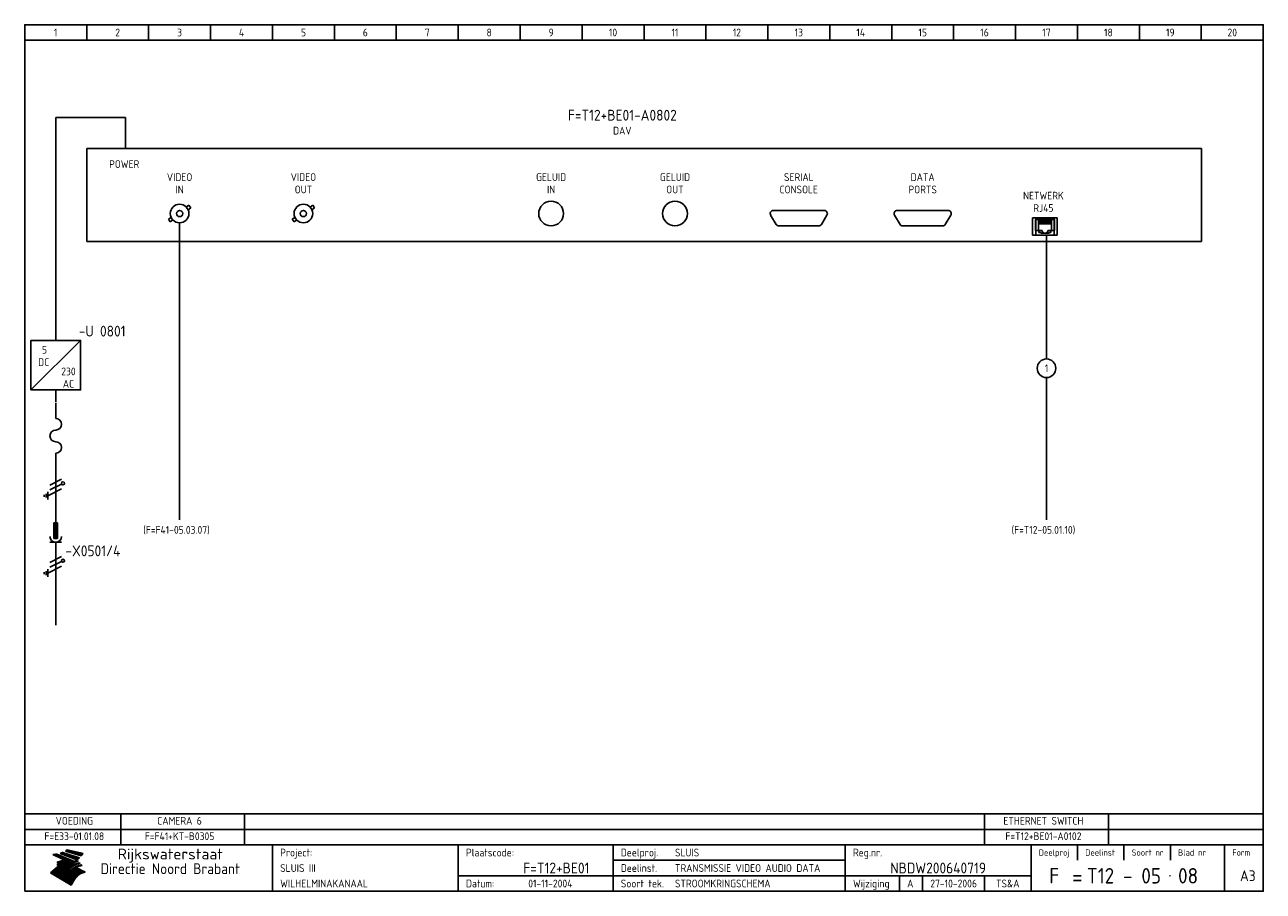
# Model space of a CAD drawing. Extents: x 10 to 410, y 10 to 290.
import ezdxf
from ezdxf.enums import TextEntityAlignment as Align

# ---------------------------------------------------------------- set-up
doc = ezdxf.new("R2010")
doc.units = 0
doc.header["$LTSCALE"] = 15
doc.header["$MEASUREMENT"] = 0
for name, color, linetype in [('0-25', 7, 'CONTINUOUS'), ('0-35', 2, 'CONTINUOUS'), ('0-50', 3, 'CONTINUOUS'), ('B-25', 7, 'CONTINUOUS'), ('B-35', 2, 'CONTINUOUS'), ('S-25', 7, 'CONTINUOUS')]:
    doc.layers.add(name, color=color, linetype=linetype)
doc.styles.add('ISO', font='iso.shx')
doc.styles.get("Standard").update_dxf_attribs({"font": 'iso.shx'})

# ---------------------------------------------------------------- blocks, each defined once
blk = doc.blocks.new('KADERA3')
at = {"layer": '0-25'}
for p, q in [((30, 285), (30, 290)), ((50, 285), (50, 290)), ((70, 285), (70, 290)), ((90, 285), (90, 290)), ((110, 285), (110, 290)), ((130, 285), (130, 290)), ((150, 285), (150, 290)), ((170, 285), (170, 290)), ((190, 285), (190, 290)), ((210, 285), (210, 290)), ((230, 285), (230, 290)), ((250, 285), (250, 290)), ((270, 285), (270, 290)), ((290, 285), (290, 290)), ((310, 285), (310, 290)), ((330, 285), (330, 290)), ((350, 285), (350, 290)), ((370, 285), (370, 290)), ((390, 285), (390, 290)), ((10, 285), (410, 285)), ((410, 35), (10, 35)), ((410, 30), (10, 30)), ((350, 25), (350, 20)), ((365, 25), (365, 20)), ((380, 25), (380, 20)), ((200, 20), (275, 20)), ((150, 15), (335, 15)), ((292.5, 15), (292.5, 10)), ((300, 15), (300, 10)), ((320, 15), (320, 10))]:
    blk.add_line(p, q, dxfattribs=at)
at = {"layer": '0-25', "color": 7}
for p, q in [((19.1, 21.89), (25.12, 19)), ((19.1, 21.89), (25.12, 19)), ((19.17, 21.86), (20.7, 21.86)), ((19.29, 21.8), (20.83, 21.8)), ((19.4, 21.75), (20.96, 21.75)), ((19.52, 21.69), (21.09, 21.69)), ((19.64, 21.63), (21.22, 21.63)), ((19.74, 21.92), (20.56, 21.92)), ((19.75, 21.58), (21.36, 21.58)), ((19.87, 21.52), (21.49, 21.52)), ((19.99, 21.47), (21.62, 21.47)), ((20.11, 21.41), (21.75, 21.41)), ((20.22, 21.35), (21.88, 21.35)), ((20.25, 21.97), (20.43, 21.97)), ((20.34, 21.3), (22.02, 21.3)), ((20.38, 21.99), (26.02, 19.59)), ((20.38, 21.99), (26.02, 19.59)), ((20.46, 21.24), (22.15, 21.24)), ((20.57, 21.18), (22.28, 21.18)), ((20.69, 21.13), (22.41, 21.13)), ((20.81, 21.07), (22.55, 21.07)), ((20.92, 21.02), (22.68, 21.02)), ((21.04, 20.96), (22.81, 20.96)), ((21.16, 20.9), (22.94, 20.9)), ((21.27, 20.85), (23.07, 20.85)), ((21.39, 20.79), (23.21, 20.79)), ((21.47, 22.25), (26.83, 20.19)), ((21.47, 22.25), (26.83, 20.19)), ((21.49, 22.25), (23.07, 22.25)), ((21.51, 20.73), (23.34, 20.73)), ((21.6, 22.2), (23.25, 22.2)), ((21.63, 20.68), (23.47, 20.68)), ((21.65, 22.31), (22.89, 22.31)), ((21.74, 20.62), (23.6, 20.62)), ((21.75, 22.14), (23.42, 22.14)), ((21.8, 22.37), (22.71, 22.37)), ((21.86, 20.57), (23.73, 20.57)), ((21.9, 22.08), (23.6, 22.08)), ((21.94, 22.42), (22.53, 22.42)), ((21.98, 20.51), (23.87, 20.51)), ((22.04, 22.03), (23.78, 22.03)), ((22.06, 22.48), (22.36, 22.48)), ((22.09, 20.45), (24, 20.45)), ((22.18, 22.53), (27.65, 20.8)), ((22.18, 22.53), (27.65, 20.8)), ((22.19, 21.97), (23.96, 21.97)), ((22.21, 20.4), (24.13, 20.4)), ((22.33, 20.34), (24.26, 20.34)), ((22.34, 21.92), (24.13, 21.92)), ((22.37, 20), (23.08, 20)), ((22.44, 20.28), (24.4, 20.28)), ((22.48, 21.86), (24.31, 21.86)), ((22.49, 20.06), (23.04, 20.06)), ((22.56, 20.23), (24.53, 20.23)), ((22.61, 20.12), (22.93, 20.12)), ((22.63, 21.8), (24.49, 21.8)), ((22.68, 20.17), (24.66, 20.17)), ((22.71, 20.17), (22.82, 20.17)), ((23.11, 20.02), (22.77, 20.2)), ((23.11, 20.02), (22.77, 20.2)), ((22.78, 21.75), (24.67, 21.75)), ((22.79, 20.12), (24.79, 20.12)), ((22.91, 20.06), (24.92, 20.06)), ((22.92, 21.69), (24.85, 21.69)), ((23.03, 20), (25.06, 20)), ((23.07, 21.63), (25.02, 21.63)), ((23.14, 22.99), (28.22, 21.46)), ((23.14, 22.99), (28.22, 21.46)), ((23.15, 22.98), (25.33, 22.98)), ((23.22, 21.58), (25.2, 21.58)), ((23.23, 23.04), (25.09, 23.04)), ((23.32, 23.1), (24.84, 23.1)), ((23.34, 22.93), (25.57, 22.93)), ((23.36, 21.52), (25.38, 21.52)), ((23.4, 23.15), (24.6, 23.15)), ((23.49, 23.21), (24.36, 23.21)), ((23.51, 21.47), (25.56, 21.47)), ((23.52, 22.87), (25.81, 22.87)), ((23.57, 23.27), (24.12, 23.27)), ((23.64, 23.32), (23.87, 23.32)), ((23.66, 21.41), (25.74, 21.41)), ((23.7, 23.36), (28.82, 22.17)), ((23.7, 23.36), (28.82, 22.17)), ((23.71, 22.82), (26.06, 22.82)), ((23.8, 21.35), (25.91, 21.35)), ((23.9, 22.76), (26.3, 22.76)), ((23.95, 21.3), (26.09, 21.3)), ((24.09, 22.7), (26.54, 22.7)), ((24.09, 21.24), (26.27, 21.24)), ((24.24, 21.18), (26.45, 21.18)), ((24.27, 22.65), (26.78, 22.65)), ((24.39, 21.13), (26.62, 21.13)), ((24.46, 22.59), (27.03, 22.59)), ((24.53, 21.07), (26.8, 21.07)), ((24.65, 22.53), (27.27, 22.53)), ((24.68, 21.02), (26.98, 21.02)), ((24.83, 20.96), (27.16, 20.96)), ((24.84, 22.48), (27.51, 22.48)), ((24.97, 20.9), (27.34, 20.9)), ((25.02, 22.42), (27.75, 22.42)), ((25.12, 20.85), (27.51, 20.85)), ((25.21, 22.37), (28, 22.37)), ((25.27, 20.79), (27.63, 20.79)), ((25.4, 22.31), (28.24, 22.31)), ((25.41, 20.73), (27.57, 20.73)), ((25.56, 20.68), (27.51, 20.68)), ((25.58, 22.25), (28.48, 22.25)), ((25.71, 20.62), (27.44, 20.62)), ((25.77, 22.2), (28.72, 22.2)), ((25.85, 20.57), (27.37, 20.57)), ((25.96, 22.14), (28.79, 22.14)), ((26, 20.51), (27.29, 20.51)), ((26.15, 22.08), (28.75, 22.08)), ((26.15, 20.45), (27.22, 20.45)), ((26.29, 20.4), (27.14, 20.4)), ((26.33, 22.03), (28.71, 22.03)), ((26.44, 20.34), (27.06, 20.34)), ((26.52, 21.97), (28.66, 21.97)), ((26.59, 20.28), (26.97, 20.28)), ((26.71, 21.92), (28.62, 21.92)), ((26.73, 20.23), (26.89, 20.23)), ((26.9, 21.86), (28.57, 21.86)), ((27.08, 21.8), (28.52, 21.8)), ((27.27, 21.75), (28.48, 21.75)), ((27.46, 21.69), (28.43, 21.69)), ((27.65, 21.63), (28.38, 21.63)), ((27.83, 21.58), (28.33, 21.58)), ((28.02, 21.52), (28.28, 21.52)), ((28.21, 21.47), (28.22, 21.47)), ((20.58, 17.88), (18.3, 16)), ((20.58, 17.88), (18.3, 16)), ((24.94, 11.97), (18.3, 16)), ((24.94, 11.97), (18.3, 16)), ((18.31, 16.01), (20.96, 16.01)), ((18.38, 16.07), (21.46, 16.07)), ((18.45, 16.12), (21.88, 16.12)), ((18.52, 16.18), (22.15, 16.18)), ((18.59, 16.23), (22.38, 16.23)), ((18.65, 16.29), (22.58, 16.29)), ((18.72, 16.35), (22.75, 16.35)), ((18.79, 16.4), (22.91, 16.4)), ((18.86, 16.46), (20.6, 16.46)), ((18.93, 16.52), (20.6, 16.52)), ((18.99, 16.57), (20.6, 16.57)), ((19.06, 16.63), (20.6, 16.63)), ((19.13, 16.68), (20.6, 16.68)), ((19.2, 16.74), (20.6, 16.74)), ((19.27, 16.8), (20.6, 16.8)), ((19.33, 16.85), (21.07, 16.85)), ((19.4, 16.91), (21.55, 16.91)), ((19.47, 16.97), (21.88, 16.97)), ((19.54, 17.02), (22.13, 17.02)), ((19.61, 17.08), (22.34, 17.08)), ((19.67, 17.13), (20.6, 17.13)), ((19.74, 17.19), (20.6, 17.19)), ((19.81, 17.25), (20.6, 17.25)), ((19.88, 17.3), (20.6, 17.3)), ((19.95, 17.36), (20.6, 17.36)), ((20.01, 17.42), (20.6, 17.42)), ((20.08, 17.47), (20.93, 17.47)), ((20.15, 17.53), (21.26, 17.53)), ((20.22, 17.58), (21.51, 17.58)), ((20.29, 17.64), (21.72, 17.64)), ((20.35, 17.7), (21.9, 17.7)), ((20.42, 17.75), (22.07, 17.75)), ((20.49, 17.81), (22.22, 17.81)), ((20.56, 17.87), (22.36, 17.87)), ((20.6, 19.11), (20.58, 19.51)), ((20.6, 19.11), (20.58, 19.51)), ((20.58, 19.5), (22.09, 19.5)), ((20.58, 19.44), (21.95, 19.44)), ((20.59, 19.38), (21.79, 19.38)), ((20.59, 19.33), (21.62, 19.33)), ((20.59, 19.27), (21.42, 19.27)), ((20.6, 19.22), (21.2, 19.22)), ((20.6, 19.16), (20.93, 19.16)), ((20.6, 19.11), (20.69, 19.12)), ((20.6, 19.11), (20.69, 19.12)), ((20.6, 18.79), (20.77, 18.81)), ((20.6, 18.79), (20.77, 18.81)), ((20.6, 18.29), (20.6, 18.79)), ((20.6, 18.29), (20.6, 18.79)), ((20.6, 18.77), (22.46, 18.77)), ((20.6, 18.71), (22.33, 18.71)), ((20.6, 18.65), (22.19, 18.65)), ((20.6, 18.6), (22.04, 18.6)), ((20.6, 18.54), (21.87, 18.54)), ((20.6, 18.48), (21.68, 18.48)), ((20.6, 18.43), (21.46, 18.43)), ((20.6, 18.37), (21.21, 18.37)), ((20.6, 18.32), (20.87, 18.32)), ((20.6, 18.29), (20.88, 18.32)), ((20.6, 18.29), (20.88, 18.32)), ((20.6, 17.88), (20.86, 17.91)), ((20.6, 17.88), (20.86, 17.91)), ((20.6, 17.43), (20.97, 17.48)), ((20.6, 17.43), (20.97, 17.48)), ((20.6, 17.43), (20.6, 17.09)), ((20.6, 17.43), (20.6, 17.09)), ((20.6, 17.09), (21.26, 17.16)), ((20.6, 17.09), (21.26, 17.16)), ((20.6, 16.8), (21.37, 16.89)), ((20.6, 16.8), (21.37, 16.89)), ((20.6, 16.8), (20.6, 16.45)), ((20.6, 16.8), (20.6, 16.45)), ((20.6, 16.45), (21.56, 16.56)), ((20.6, 16.45), (21.56, 16.56)), ((20.6, 15.97), (21.67, 16.09)), ((20.6, 15.97), (21.67, 16.09)), ((20.7, 16.46), (23.06, 16.46)), ((20.9, 19.55), (22.23, 19.55)), ((20.9, 18.82), (22.59, 18.82)), ((20.98, 17.92), (22.5, 17.92)), ((21.02, 17.13), (22.53, 17.13)), ((21.19, 19.61), (22.35, 19.61)), ((21.2, 16.52), (23.2, 16.52)), ((21.32, 18.88), (22.71, 18.88)), ((21.32, 17.98), (22.62, 17.98)), ((21.42, 19.67), (22.47, 19.67)), ((21.47, 17.19), (22.7, 17.19)), ((21.59, 18.03), (22.74, 18.03)), ((21.61, 18.93), (22.82, 18.93)), ((21.62, 19.72), (22.59, 19.72)), ((21.72, 16.57), (23.32, 16.57)), ((21.77, 17.25), (22.85, 17.25)), ((21.8, 19.78), (22.69, 19.78)), ((21.8, 18.09), (22.85, 18.09)), ((21.84, 18.99), (22.92, 18.99)), ((21.96, 19.83), (22.79, 19.83)), ((21.99, 18.15), (22.95, 18.15)), ((22.01, 17.3), (22.99, 17.3)), ((22.03, 19.05), (23.03, 19.05)), ((22.1, 16.63), (23.44, 16.63)), ((22.11, 19.89), (22.89, 19.89)), ((22.16, 18.2), (23.05, 18.2)), ((22.21, 19.1), (23.12, 19.1)), ((22.21, 17.36), (23.12, 17.36)), ((22.24, 19.95), (22.99, 19.95)), ((22.31, 18.26), (23.15, 18.26)), ((22.36, 19.16), (23.22, 19.16)), ((22.38, 16.68), (23.56, 16.68)), ((22.39, 17.42), (23.24, 17.42)), ((22.45, 18.32), (23.24, 18.32)), ((22.51, 19.22), (23.3, 19.22)), ((22.56, 17.47), (23.36, 17.47)), ((22.59, 18.37), (23.33, 18.37)), ((22.6, 16.74), (23.66, 16.74)), ((22.64, 19.27), (23.39, 19.27)), ((22.71, 18.43), (23.42, 18.43)), ((22.71, 17.53), (23.47, 17.53)), ((22.77, 19.33), (23.47, 19.33)), ((22.79, 16.8), (23.77, 16.8)), ((22.83, 18.48), (23.5, 18.48)), ((22.84, 17.58), (23.57, 17.58)), ((22.89, 19.38), (23.55, 19.38)), ((22.94, 18.54), (23.58, 18.54)), ((22.96, 16.85), (23.86, 16.85)), ((22.97, 17.64), (23.67, 17.64)), ((23, 19.44), (23.63, 19.44)), ((23.04, 18.6), (23.66, 18.6)), ((23.1, 19.5), (23.72, 19.5)), ((23.1, 17.7), (23.77, 17.7)), ((23.12, 16.91), (23.96, 16.91)), ((23.14, 18.65), (23.74, 18.65)), ((23.15, 19.95), (25.19, 19.95)), ((23.21, 19.55), (23.8, 19.55)), ((23.21, 17.75), (23.86, 17.75)), ((23.21, 16.01), (28.9, 16.01)), ((23.24, 18.71), (23.82, 18.71)), ((23.26, 19.89), (25.32, 19.89)), ((23.26, 16.97), (24.05, 16.97)), ((23.3, 19.61), (23.88, 19.61)), ((23.32, 17.81), (23.95, 17.81)), ((23.33, 18.77), (23.91, 18.77)), ((23.37, 16.07), (29.08, 16.07)), ((23.38, 19.83), (25.45, 19.83)), ((23.39, 19.67), (23.81, 19.67)), ((23.39, 17.02), (24.14, 17.02)), ((23.42, 18.82), (23.99, 18.82)), ((23.42, 17.87), (24.03, 17.87)), ((23.45, 19.7), (23.58, 19.79)), ((23.45, 19.7), (23.58, 19.79)), ((23.48, 19.72), (23.7, 19.72)), ((23.5, 19.78), (25.58, 19.78)), ((23.51, 18.88), (24.07, 18.88)), ((23.51, 16.12), (29.27, 16.12)), ((23.52, 17.92), (24.11, 17.92)), ((23.52, 17.08), (24.22, 17.08)), ((23.54, 18.9), (24.3, 19.42)), ((23.54, 18.9), (24.3, 19.42)), ((23.56, 19.78), (23.59, 19.78)), ((23.56, 19.39), (23.9, 19.62)), ((23.56, 19.39), (23.9, 19.62)), ((23.58, 19.79), (23.9, 19.62)), ((23.58, 19.79), (23.9, 19.62)), ((23.59, 18.93), (24.15, 18.93)), ((23.61, 19.72), (25.72, 19.72)), ((23.62, 17.98), (24.2, 17.98)), ((23.63, 17.13), (24.3, 17.13)), ((23.65, 18.59), (24.62, 19.25)), ((23.65, 18.59), (24.62, 19.25)), ((29.41, 16.17), (23.65, 16.17)), ((23.67, 18.99), (24.23, 18.99)), ((23.71, 18.03), (24.28, 18.03)), ((23.73, 19.67), (25.85, 19.67)), ((23.75, 19.05), (24.32, 19.05)), ((23.75, 17.19), (24.38, 17.19)), ((23.77, 16.23), (29.47, 16.23)), ((23.79, 18.09), (24.36, 18.09)), ((23.83, 19.1), (24.4, 19.1)), ((23.85, 19.61), (25.98, 19.61)), ((23.85, 17.25), (24.46, 17.25)), ((23.88, 18.15), (24.44, 18.15)), ((23.89, 16.29), (29.36, 16.29)), ((23.92, 19.16), (24.48, 19.16)), ((23.94, 18.19), (25.23, 19.07)), ((23.94, 18.19), (25.23, 19.07)), ((23.95, 17.3), (24.55, 17.3)), ((23.96, 19.55), (25.96, 19.55)), ((23.96, 18.2), (24.53, 18.2)), ((24, 19.22), (24.56, 19.22)), ((24, 16.35), (29.24, 16.35)), ((24.04, 18.26), (24.61, 18.26)), ((24.05, 17.36), (24.63, 17.36)), ((24.06, 17.88), (25.34, 18.76)), ((24.06, 17.88), (25.34, 18.76)), ((24.08, 19.5), (25.88, 19.5)), ((24.08, 19.27), (24.58, 19.27)), ((24.11, 16.4), (29.13, 16.4)), ((24.13, 18.32), (24.69, 18.32)), ((24.14, 17.42), (24.71, 17.42)), ((24.16, 19.33), (24.47, 19.33)), ((24.2, 19.44), (25.79, 19.44)), ((24.21, 18.37), (24.77, 18.37)), ((24.21, 16.46), (29.02, 16.46)), ((24.23, 17.47), (24.79, 17.47)), ((24.24, 17.48), (25.52, 18.36)), ((24.24, 17.48), (25.52, 18.36)), ((24.25, 19.38), (24.36, 19.38)), ((24.29, 18.43), (24.85, 18.43)), ((24.3, 19.42), (24.62, 19.25)), ((24.3, 19.42), (24.62, 19.25)), ((24.31, 19.38), (25.71, 19.38)), ((24.31, 17.53), (24.87, 17.53)), ((24.31, 16.52), (28.91, 16.52)), ((24.35, 17.17), (25.64, 18.05)), ((24.35, 17.17), (25.64, 18.05)), ((24.37, 18.48), (24.94, 18.48)), ((24.39, 17.58), (24.96, 17.58)), ((24.4, 16.57), (28.79, 16.57)), ((24.43, 19.33), (25.62, 19.33)), ((24.45, 18.54), (25.02, 18.54)), ((24.47, 17.64), (25.04, 17.64)), ((24.49, 16.63), (28.68, 16.63)), ((24.54, 18.6), (25.1, 18.6)), ((24.55, 19.27), (25.54, 19.27)), ((24.56, 17.7), (25.12, 17.7)), ((24.57, 16.68), (28.57, 16.68)), ((24.62, 18.65), (25.18, 18.65)), ((24.63, 16.72), (25.91, 17.6)), ((24.63, 16.72), (25.91, 17.6)), ((24.64, 17.75), (25.2, 17.75)), ((24.66, 16.74), (28.45, 16.74)), ((24.67, 19.22), (25.45, 19.22)), ((24.7, 18.71), (25.27, 18.71)), ((24.72, 17.81), (25.29, 17.81)), ((24.74, 16.8), (28.34, 16.8)), ((24.78, 19.16), (25.37, 19.16)), ((24.78, 18.77), (25.34, 18.77)), ((24.8, 17.87), (25.37, 17.87)), ((24.82, 16.85), (28.23, 16.85)), ((24.87, 18.82), (25.4, 18.82)), ((24.89, 17.92), (25.45, 17.92)), ((24.9, 19.1), (25.28, 19.1)), ((24.9, 16.91), (28.11, 16.91)), ((24.95, 18.88), (25.45, 18.88)), ((24.97, 17.98), (25.53, 17.98)), ((24.99, 16.97), (28, 16.97)), ((25.02, 19.05), (25.2, 19.05)), ((25.03, 18.93), (25.51, 18.93)), ((25.05, 18.03), (25.61, 18.03)), ((25.07, 17.02), (27.89, 17.02)), ((25.11, 18.99), (25.57, 18.99)), ((26.02, 19.59), (25.12, 19)), ((26.02, 19.59), (25.12, 19)), ((25.13, 18.09), (25.68, 18.09)), ((25.15, 17.08), (27.77, 17.08)), ((25.19, 19.05), (25.63, 19.05)), ((25.21, 18.15), (25.75, 18.15)), ((25.23, 17.13), (27.66, 17.13)), ((25.26, 19.1), (25.7, 19.1)), ((25.3, 18.2), (25.82, 18.2)), ((25.31, 17.19), (27.55, 17.19)), ((25.33, 19.16), (25.77, 19.16)), ((25.38, 18.26), (25.89, 18.26)), ((25.39, 19.22), (25.85, 19.22)), ((25.4, 17.25), (27.43, 17.25)), ((25.46, 18.32), (25.97, 18.32)), ((25.47, 19.27), (25.93, 19.27)), ((25.48, 17.3), (27.32, 17.3)), ((25.54, 19.33), (26.03, 19.33)), ((25.54, 18.37), (26.06, 18.37)), ((25.56, 17.36), (27.21, 17.36)), ((25.62, 18.43), (26.14, 18.43)), ((25.63, 19.38), (26.13, 19.38)), ((25.64, 17.42), (27.1, 17.42)), ((25.7, 18.48), (26.24, 18.48)), ((25.72, 19.44), (26.24, 19.44)), ((25.73, 17.47), (26.98, 17.47)), ((25.79, 18.54), (26.34, 18.54)), ((25.81, 17.53), (26.87, 17.53)), ((25.82, 19.5), (26.36, 19.5)), ((25.89, 18.6), (26.46, 18.6)), ((25.89, 17.58), (26.76, 17.58)), ((25.93, 19.55), (26.53, 19.55)), ((25.96, 17.64), (26.64, 17.64)), ((25.99, 18.65), (26.58, 18.65)), ((26.04, 17.7), (26.59, 17.7)), ((26.06, 19.61), (26.85, 19.61)), ((26.1, 18.71), (26.72, 18.71)), ((26.12, 17.75), (26.67, 17.75)), ((26.2, 17.81), (26.76, 17.81)), ((26.21, 19.67), (27.23, 19.67)), ((26.23, 18.77), (26.89, 18.77)), ((26.29, 17.87), (26.86, 17.87)), ((26.37, 18.82), (27.09, 18.82)), ((26.39, 17.92), (26.97, 17.92)), ((26.44, 19.72), (27.18, 19.72)), ((26.49, 17.98), (27.09, 17.98)), ((26.53, 18.88), (27.34, 18.88)), ((26.56, 17.68), (29.54, 16.2)), ((26.56, 17.68), (29.54, 16.2)), ((26.6, 18.03), (27.22, 18.03)), ((26.72, 18.09), (27.38, 18.09)), ((26.73, 18.93), (27.66, 18.93)), ((26.85, 18.15), (27.56, 18.15)), ((26.99, 18.99), (27.9, 18.99)), ((27, 18.2), (27.8, 18.2)), ((27.13, 19.78), (27.25, 19.64)), ((27.13, 19.78), (27.25, 19.64)), ((27.18, 18.26), (28.13, 18.26)), ((27.26, 19.05), (27.84, 19.05)), ((27.39, 18.32), (28.47, 18.32)), ((27.7, 18.37), (28.49, 18.37)), ((27.78, 19.1), (27.93, 18.96)), ((27.78, 19.1), (27.93, 18.96)), ((28, 18.43), (28.44, 18.43)), ((28.29, 15.83), (29.54, 16.2)), ((28.29, 15.83), (29.54, 16.2)), ((28.39, 18.48), (28.54, 18.32)), ((28.39, 18.48), (28.54, 18.32)), ((29.54, 16.2), (29.45, 16.17)), ((29.54, 16.2), (29.45, 16.17)), ((29.46, 16.18), (29.47, 16.18)), ((18.38, 15.95), (20.6, 15.95)), ((18.47, 15.9), (20.6, 15.9)), ((18.57, 15.84), (20.6, 15.84)), ((18.66, 15.78), (20.6, 15.78)), ((18.75, 15.73), (20.6, 15.73)), ((18.85, 15.67), (20.6, 15.67)), ((18.94, 15.62), (20.6, 15.62)), ((19.03, 15.56), (27.83, 15.56)), ((19.12, 15.5), (27.75, 15.5)), ((19.22, 15.45), (27.66, 15.45)), ((19.31, 15.39), (27.58, 15.39)), ((19.4, 15.33), (27.5, 15.33)), ((19.49, 15.28), (27.43, 15.28)), ((19.59, 15.22), (27.36, 15.22)), ((19.68, 15.17), (27.29, 15.17)), ((19.77, 15.11), (27.22, 15.11)), ((19.86, 15.05), (27.15, 15.05)), ((19.96, 15), (27.09, 15)), ((20.05, 14.94), (27.02, 14.94)), ((20.14, 14.88), (26.96, 14.88)), ((20.24, 14.83), (26.9, 14.83)), ((20.33, 14.77), (26.84, 14.77)), ((20.42, 14.72), (26.79, 14.72)), ((20.51, 14.66), (26.73, 14.66)), ((20.6, 15.97), (20.6, 15.58)), ((20.6, 15.97), (20.6, 15.58)), ((20.6, 15.58), (21.95, 15.73)), ((20.6, 15.58), (21.95, 15.73)), ((20.61, 14.6), (26.68, 14.6)), ((20.7, 14.55), (26.62, 14.55)), ((20.79, 14.49), (26.57, 14.49)), ((20.88, 14.43), (26.52, 14.43)), ((20.94, 15.62), (27.92, 15.62)), ((20.98, 14.38), (26.47, 14.38)), ((21.07, 14.32), (26.42, 14.32)), ((21.16, 14.27), (26.38, 14.27)), ((21.25, 14.21), (26.33, 14.21)), ((21.35, 14.15), (26.29, 14.15)), ((21.44, 14.1), (26.24, 14.1)), ((21.45, 15.67), (28.01, 15.67)), ((21.53, 14.04), (26.2, 14.04)), ((21.63, 13.98), (26.16, 13.98)), ((21.72, 13.93), (26.12, 13.93)), ((21.81, 13.87), (26.08, 13.87)), ((21.9, 13.82), (26.04, 13.82)), ((21.96, 15.73), (28.11, 15.73)), ((22, 13.76), (26, 13.76)), ((22.09, 13.7), (25.96, 13.7)), ((22.18, 13.65), (25.93, 13.65)), ((22.27, 13.59), (25.89, 13.59)), ((22.34, 15.78), (28.21, 15.78)), ((22.37, 13.53), (25.86, 13.53)), ((22.46, 13.48), (25.82, 13.48)), ((22.55, 13.42), (25.79, 13.42)), ((22.62, 15.84), (28.33, 15.84)), ((22.65, 13.37), (25.76, 13.37)), ((22.74, 13.31), (25.73, 13.31)), ((22.83, 13.25), (25.69, 13.25)), ((22.84, 15.9), (28.52, 15.9)), ((22.92, 13.2), (25.66, 13.2)), ((23.02, 13.14), (25.63, 13.14)), ((23.04, 15.95), (28.71, 15.95)), ((23.11, 13.08), (25.59, 13.08)), ((23.2, 13.03), (25.56, 13.03)), ((23.29, 12.97), (25.53, 12.97)), ((23.39, 12.92), (25.5, 12.92)), ((23.48, 12.86), (25.46, 12.86)), ((23.57, 12.8), (25.43, 12.8)), ((23.66, 12.75), (25.4, 12.75)), ((23.76, 12.69), (25.36, 12.69)), ((23.85, 12.63), (25.33, 12.63)), ((23.94, 12.58), (25.3, 12.58)), ((24.04, 12.52), (25.26, 12.52)), ((24.13, 12.47), (25.23, 12.47)), ((24.22, 12.41), (25.2, 12.41)), ((24.31, 12.35), (25.17, 12.35)), ((24.41, 12.3), (25.13, 12.3)), ((24.5, 12.24), (25.1, 12.24)), ((24.59, 12.18), (25.07, 12.18)), ((24.68, 12.13), (25.03, 12.13)), ((24.78, 12.07), (25, 12.07)), ((24.87, 12.02), (24.97, 12.02)), ((24.94, 11.97), (25.81, 13.45)), ((24.94, 11.97), (25.81, 13.45))]:
    blk.add_line(p, q, dxfattribs=at)
for centre, radius, start, end in [((19.15, 29.7), 7.8, 269.6055, 279.0886), ((19.15, 29.7), 7.8, 269.6055, 279.0886), ((19.93, 25.38), 5.91, 276.3402, 298.7463), ((19.93, 25.38), 5.91, 276.3402, 298.7463), ((19.84, 25.09), 6.03, 278.129, 302.868), ((19.84, 25.09), 6.03, 278.129, 302.868), ((19.84, 27.26), 5.27, 288.0217, 296.3084), ((19.84, 27.26), 5.27, 288.0217, 296.3084), ((20.49, 27.56), 5.28, 300.0654, 307.393), ((20.49, 27.56), 5.28, 300.0654, 307.393), ((24.11, 24.7), 5.26, 301.1147, 312.2814), ((24.11, 24.7), 5.26, 301.1147, 312.2814), ((21.95, 27.32), 8.59, 316.9248, 323.1399), ((21.95, 27.32), 8.59, 316.9248, 323.1399), ((20.21, 23.78), 5.91, 273.6149, 304.3803), ((20.21, 23.78), 5.91, 273.6149, 304.3803), ((20.35, 24.56), 5.76, 274.164, 302.5474), ((20.35, 24.56), 5.76, 274.164, 302.5474), ((20.05, 24.28), 6.02, 277.9472, 305.7139), ((20.05, 24.28), 6.02, 277.9472, 305.7139), ((20.04, 23.49), 6.09, 278.8115, 306.4242), ((20.04, 23.49), 6.09, 278.8115, 306.4242), ((20.53, 23.07), 5.96, 277.0519, 304.973), ((20.53, 23.07), 5.96, 277.0519, 304.973), ((20.72, 22.76), 5.91, 276.3402, 304.3803), ((20.72, 22.76), 5.91, 276.3402, 304.3803), ((21.06, 22.34), 5.81, 274.9043, 303.1745), ((21.06, 22.34), 5.81, 274.9043, 303.1745), ((20.82, 22.06), 6.04, 278.1111, 305.8489), ((20.82, 22.06), 6.04, 278.1111, 305.8489), ((21.3, 21.6), 5.91, 276.3402, 304.3803), ((21.3, 21.6), 5.91, 276.3402, 304.3803), ((27.05, 17.17), 2.63, 107.4286, 133.7799), ((27.05, 17.17), 2.63, 107.4286, 133.7799), ((27.45, 16.91), 2.81, 110.4143, 138.7411), ((27.45, 16.91), 2.81, 110.4143, 138.7411), ((27.57, 15.64), 3.4, 98.1566, 126.9045), ((27.57, 15.64), 3.4, 98.1566, 126.9045), ((27.91, 15.54), 3.39, 100.5835, 132.088), ((27.91, 15.54), 3.39, 100.5835, 132.088), ((28.21, 14.74), 3.67, 95.7581, 128.7216), ((28.21, 14.74), 3.67, 95.7581, 128.7216), ((27.01, 16.84), 2.93, 87.7348, 104.8316), ((27.01, 16.84), 2.93, 87.7348, 104.8316), ((27.37, 15.71), 3.93, 91.7838, 103.2817), ((27.37, 15.71), 3.93, 91.7838, 103.2817), ((28.4, 15.05), 3.21, 96.3886, 125.0052), ((28.4, 15.05), 3.21, 96.3886, 125.0052), ((27.82, 16.31), 2.8, 90.634, 105.1984), ((27.82, 16.31), 2.8, 90.634, 105.1984), ((28.19, 15.04), 3.93, 93.8342, 103.2817), ((28.19, 15.04), 3.93, 93.8342, 103.2817), ((28.58, 15.69), 2.8, 93.8141, 105.1984), ((28.58, 15.69), 2.8, 93.8141, 105.1984), ((28.95, 14.41), 3.93, 96.0135, 103.2817), ((28.95, 14.41), 3.93, 96.0135, 103.2817), ((31.24, 10.26), 6.3, 117.9568, 149.6251), ((31.24, 10.26), 6.3, 117.9568, 149.6251)]:
    blk.add_arc(centre, radius, start, end, dxfattribs=at)
at = {"layer": '0-35'}
for p, q in [((90, 25), (90, 10)), ((150, 25), (150, 10)), ((200, 25), (200, 10)), ((275, 25), (275, 10)), ((335, 25), (335, 10)), ((397.5, 25), (397.5, 10))]:
    blk.add_line(p, q, dxfattribs=at)
at = {"layer": '0-50'}
for p, q in [((10, 25), (410, 25)), ((348.75, 15), (351.25, 15)), ((348.75, 13.5), (351.25, 13.5))]:
    blk.add_line(p, q, dxfattribs=at)
blk.add_lwpolyline([(10, 10), (410, 10), (410, 290), (10, 290)], close=True, dxfattribs=at)
at = {"layer": '0-50', "const_width": 0.25}
blk.add_lwpolyline([(379.75, 15, 1), (380, 15, 1)], format="xyb", close=True, dxfattribs=at)
at = {"layer": '0-25', "style": 'ISO'}
for s, height, p in [('Project:', 2.5, (92.5, 22.5)), ('Plaatscode:', 2.5, (152.5, 22.5)), ('Deelproj.', 2.5, (202.5, 22.5)), ('Reg.nr.', 2.5, (277.5, 22.5)), ('Deelproj', 2, (337.5, 22.5)), ('Deelinst', 2, (352.5, 22.5)), ('Soort nr', 2, (367.5, 22.5)), ('Blad nr', 2, (382.5, 22.5)), ('Form', 2, (400, 22.5)), ('Deelinst.', 2.5, (202.5, 17.5)), ('Datum:', 2.5, (152.5, 12.5)), ('Soort tek.', 2.5, (202.5, 12.5)), ('Wijziging', 2.5, (277.5, 12.5))]:
    blk.add_text(s, height=height, dxfattribs=at).set_placement(p, align=Align.MIDDLE_LEFT)
for tag, p in [('STR1', (20, 287.5)), ('STR2', (40, 287.5)), ('STR3', (60, 287.5)), ('STR4', (80, 287.5)), ('STR5', (100, 287.5)), ('STR6', (120, 287.5)), ('STR7', (140, 287.5)), ('STR8', (160, 287.5)), ('STR9', (180, 287.5)), ('STR10', (200, 287.5)), ('STR11', (220, 287.5)), ('STR12', (240, 287.5)), ('STR13', (260, 287.5)), ('STR14', (280, 287.5)), ('STR15', (300, 287.5)), ('STR16', (320, 287.5)), ('STR17', (340, 287.5)), ('STR18', (360, 287.5)), ('STR19', (380, 287.5)), ('STR20', (400, 287.5)), ('W', (180, 12.5)), ('Z', (310, 12.5)), ('Y', (327.5, 12.5))]:
    blk.add_attdef(tag, text='', height=2.5, dxfattribs=at).set_placement(p, align=Align.MIDDLE)
for tag, p in [('N', (220, 22.5)), ('B', (92.5, 17.5)), ('P', (220, 17.5)), ('C', (92.5, 12.5)), ('U', (220, 12.5)), ('REV', (295, 12.5))]:
    blk.add_attdef(tag, text='', height=2.5, dxfattribs=at).set_placement(p, align=Align.MIDDLE_LEFT)
at = {"layer": '0-35', "style": 'ISO', "width": 1.00614}
blk.add_text('Rijkswaterstaat', height=3.5, dxfattribs=at).set_placement((40, 20.28), (74, 20.28), align=Align.FIT)
at = {"layer": '0-35', "color": 2, "style": 'ISO', "width": 0.948867}
blk.add_text('Directie Noord Brabant', height=3.5, dxfattribs=at).set_placement((34.5, 15.53), (79.5, 15.53), align=Align.FIT)
at = {"layer": '0-35', "style": 'ISO'}
for tag, p in [('X', (178.5, 17.5)), ('FORM', (402.5, 15))]:
    blk.add_attdef(tag, text='', height=3.5, dxfattribs=at).set_placement(p, align=Align.MIDDLE_LEFT)
blk.add_attdef('RNR', text='', height=3.5, dxfattribs=at).set_placement((305, 17.5), align=Align.MIDDLE)
at = {"layer": '0-50', "style": 'ISO'}
for tag, p in [('M', (342.5, 15)), ('O', (365, 15))]:
    blk.add_attdef(tag, text='', height=5, dxfattribs=at).set_placement(p, align=Align.MIDDLE)
blk.add_attdef('Q', text='', height=5, dxfattribs=at).set_placement((382.5, 15), align=Align.MIDDLE_LEFT)
blk = doc.blocks.new('0081')
at = {"layer": 'S-25', "color": 0}
for p, q in [((6.96, 5.66), (0, 5.66)), ((0, 5.66), (0, 0)), ((0.88, 1.5), (0.88, 5.02)), ((0.88, 5.02), (3.48, 5.02)), ((1.96, 4.87), (1.96, 3.49)), ((2.4, 4.87), (2.4, 3.49)), ((2.83, 4.87), (2.83, 3.49)), ((3.27, 4.87), (3.27, 3.49)), ((6.08, 5.02), (3.48, 5.02)), ((3.7, 4.87), (3.7, 3.49)), ((4.13, 4.87), (4.13, 3.49)), ((4.57, 4.87), (4.57, 3.49)), ((5, 4.87), (5, 3.49)), ((6.08, 1.5), (6.08, 5.02)), ((6.96, 0), (6.96, 5.66)), ((0, 0), (6.96, 0)), ((2.05, 1.5), (0.88, 1.5)), ((2.05, 0.89), (2.05, 1.5)), ((2.62, 0.89), (2.05, 0.89)), ((2.62, 0.61), (2.62, 0.89)), ((3.48, 0.61), (2.62, 0.61)), ((3.48, 0.61), (4.35, 0.61)), ((4.35, 0.89), (4.91, 0.89)), ((4.35, 0.61), (4.35, 0.89)), ((4.91, 1.5), (6.08, 1.5)), ((4.91, 0.89), (4.91, 1.5))]:
    blk.add_line(p, q, dxfattribs=at)
blk = doc.blocks.new('0019')
at = {"layer": 'S-25'}
for p, q in [((-0.62, 6.25), (-0.62, 1.25)), ((0.62, 6.25), (-0.62, 6.25)), ((-0.31, 6.25), (-0.31, 1.25)), ((0, 6.25), (0, 1.25)), ((0, 2), (0, 6)), ((0.31, 6.25), (0.31, 1.25)), ((0.62, 1.25), (0.62, 6.25)), ((1.88, 0), (-1.88, 0)), ((-0.62, 1.25), (0.62, 1.25)), ((0, 0), (0, -5))]:
    blk.add_line(p, q, dxfattribs=at)
blk.add_arc((0, 1.88), 1.88, 180, 0, dxfattribs=at)
at = {"layer": 'B-25'}
blk.add_attdef('OM1', (2.32, 1), '', height=2.5, dxfattribs=at)
blk = doc.blocks.new('0010')
at = {"layer": 'S-25'}
for p, q in [((-1.09, -2.19), (1.09, 2.19)), ((0.78, -1.56), (2.66, 2.19)), ((2.34, -1.56), (4.22, 2.19)), ((0.16, -2.19), (-2.34, -2.19)), ((-1.72, -2.81), (-0.47, -2.81)), ((-0.78, -3.44), (-1.41, -3.44))]:
    blk.add_line(p, q, dxfattribs=at)
blk.add_circle((2.88, 2.63), 0.5, dxfattribs=at)
blk = doc.blocks.new('0100')
at = {"layer": 'S-25'}
for points in [[(0, 20), (0, 15)], [(0, 3.75), (0, 0)]]:
    blk.add_lwpolyline(points, dxfattribs=at)
for centre, start, end in [((0, 13.125), 270, 90), ((0, 9.375), 90, 270), ((0, 5.625), 270, 90)]:
    blk.add_arc(centre, 1.875, start, end, dxfattribs=at)

msp = doc.modelspace()

# ---------------------------------------------------------------- linework, layer by layer
at = {"layer": '0-25'}
for p, q in [((42.5, 250), (42.5, 260)), ((20, 111), (20, 96))]:
    msp.add_line(p, q, dxfattribs=at)
at = {"layer": 'S-25'}
for p, q in [((20, 260), (20, 188)), ((42.5, 260), (20, 260)), ((30.01, 250), (390.01, 250)), ((30.01, 250), (30.01, 220)), ((390.01, 250), (390.01, 220)), ((62.17, 231.07), (63.04, 231.65)), ((63.6, 230.82), (62.73, 230.24)), ((63.04, 231.65), (63.6, 230.82)), ((102.17, 231.07), (103.04, 231.65)), ((103.6, 230.82), (102.73, 230.24)), ((103.04, 231.65), (103.6, 230.82)), ((252.71, 225.49), (250.91, 228.49)), ((251.77, 230), (268.23, 230)), ((267.29, 225.49), (269.09, 228.49)), ((292.71, 225.49), (290.91, 228.49)), ((291.77, 230), (308.23, 230)), ((307.29, 225.49), (309.09, 228.49)), ((57.27, 227.76), (56.4, 227.18)), ((56.4, 227.18), (56.96, 226.35)), ((56.96, 226.35), (57.83, 226.93)), ((60, 226), (60, 130)), ((97.27, 227.76), (96.4, 227.18)), ((96.4, 227.18), (96.96, 226.35)), ((96.96, 226.35), (97.83, 226.93)), ((253.57, 225), (266.43, 225)), ((293.57, 225), (306.43, 225)), ((340, 222), (340, 182)), ((30.01, 220), (390.01, 220)), ((28, 188), (12, 172)), ((340, 176), (340, 130)), ((20, 172), (20, 168)), ((20, 150), (20, 129)), ((20, 120.25), (20, 111)), ((41, 35), (41, 25)), ((81, 35), (81, 25)), ((320, 35), (320, 25)), ((360, 35), (360, 25))]:
    msp.add_line(p, q, dxfattribs=at)
msp.add_lwpolyline([(12, 172), (28, 172), (28, 188), (12, 188)], close=True, dxfattribs=at)
for centre, radius in [((60, 229), 3), ((100, 229), 3), ((180, 229), 4), ((220, 229), 4), ((60, 229), 1), ((100, 229), 1), ((340, 179), 3)]:
    msp.add_circle(centre, radius, dxfattribs=at)
for centre, start, end in [((251.77, 229), 90, 210.9638), ((268.23, 229), 329.0362, 90), ((291.77, 229), 90, 210.9638), ((308.23, 229), 329.0362, 90), ((253.57, 226), 210.9638, 270), ((266.43, 226), 270, 329.0362), ((293.57, 226), 210.9638, 270), ((306.43, 226), 270, 329.0362)]:
    msp.add_arc(centre, 1, start, end, dxfattribs=at)

# ---------------------------------------------------------------- block references
ref = msp.add_blockref('KADERA3', (0, 0), dxfattribs=at)
ref.add_attrib('B', 'SLUIS III', dxfattribs={"layer": '0-25', "height": 2.5, "style": 'ISO'}).set_placement((92.5, 17.5), align=Align.MIDDLE_LEFT)
ref.add_attrib('C', 'WILHELMINAKANAAL', dxfattribs={"layer": '0-25', "height": 2.5, "style": 'ISO'}).set_placement((92.5, 12.5), align=Align.MIDDLE_LEFT)
ref.add_attrib('N', 'SLUIS', dxfattribs={"layer": '0-25', "height": 2.5, "style": 'ISO'}).set_placement((220, 22.5), align=Align.MIDDLE_LEFT)
ref.add_attrib('P', 'TRANSMISSIE VIDEO AUDIO DATA', dxfattribs={"layer": '0-25', "height": 2.5, "style": 'ISO'}).set_placement((220, 17.5), align=Align.MIDDLE_LEFT)
ref.add_attrib('U', 'STROOMKRINGSCHEMA', dxfattribs={"layer": '0-25', "height": 2.5, "style": 'ISO'}).set_placement((220, 12.5), align=Align.MIDDLE_LEFT)
ref.add_attrib('M', 'F', dxfattribs={"layer": '0-50', "height": 5, "style": 'ISO'}).set_placement((342.5, 15), align=Align.MIDDLE)
ref.add_attrib('O', 'T12 - 05', dxfattribs={"layer": '0-50', "height": 5, "style": 'ISO'}).set_placement((365, 15), align=Align.MIDDLE)
ref.add_attrib('Q', '08', dxfattribs={"layer": '0-50', "height": 5, "style": 'ISO'}).set_placement((382.5, 15), align=Align.MIDDLE_LEFT)
ref.add_attrib('X', 'F=T12+BE01', dxfattribs={"layer": '0-35', "height": 3.5, "style": 'ISO'}).set_placement((171, 17.5), align=Align.MIDDLE_LEFT)
ref.add_attrib('RNR', 'NBDW200640719', dxfattribs={"layer": '0-35', "height": 3.5, "style": 'ISO'}).set_placement((305, 17.5), align=Align.MIDDLE)
ref.add_attrib('W', '01-11-2004', dxfattribs={"layer": '0-25', "height": 2.5, "style": 'ISO'}).set_placement((179.75, 12.5), align=Align.MIDDLE)
ref.add_attrib('FORM', 'A3', dxfattribs={"layer": '0-35', "height": 3.5, "style": 'ISO'}).set_placement((402.5, 15), align=Align.MIDDLE_LEFT)
ref.add_attrib('REV', 'A', dxfattribs={"layer": '0-25', "height": 2.5, "style": 'ISO'}).set_placement((295, 12.5), align=Align.MIDDLE_LEFT)
ref.add_attrib('Z', '27-10-2006', dxfattribs={"layer": '0-25', "height": 2.5, "style": 'ISO'}).set_placement((310, 12.5), align=Align.MIDDLE)
ref.add_attrib('Y', 'TS&A', dxfattribs={"layer": '0-25', "height": 2.5, "style": 'ISO'}).set_placement((327.5, 12.5), align=Align.MIDDLE)
ref.add_attrib('STR1', '1', dxfattribs={"layer": '0-25', "height": 2.5, "style": 'ISO'}).set_placement((20, 287.5), align=Align.MIDDLE)
ref.add_attrib('STR2', '2', dxfattribs={"layer": '0-25', "height": 2.5, "style": 'ISO'}).set_placement((40, 287.5), align=Align.MIDDLE)
ref.add_attrib('STR3', '3', dxfattribs={"layer": '0-25', "height": 2.5, "style": 'ISO'}).set_placement((60, 287.5), align=Align.MIDDLE)
ref.add_attrib('STR4', '4', dxfattribs={"layer": '0-25', "height": 2.5, "style": 'ISO'}).set_placement((80, 287.5), align=Align.MIDDLE)
ref.add_attrib('STR5', '5', dxfattribs={"layer": '0-25', "height": 2.5, "style": 'ISO'}).set_placement((100, 287.5), align=Align.MIDDLE)
ref.add_attrib('STR6', '6', dxfattribs={"layer": '0-25', "height": 2.5, "style": 'ISO'}).set_placement((120, 287.5), align=Align.MIDDLE)
ref.add_attrib('STR7', '7', dxfattribs={"layer": '0-25', "height": 2.5, "style": 'ISO'}).set_placement((140, 287.5), align=Align.MIDDLE)
ref.add_attrib('STR8', '8', dxfattribs={"layer": '0-25', "height": 2.5, "style": 'ISO'}).set_placement((160, 287.5), align=Align.MIDDLE)
ref.add_attrib('STR9', '9', dxfattribs={"layer": '0-25', "height": 2.5, "style": 'ISO'}).set_placement((180, 287.5), align=Align.MIDDLE)
ref.add_attrib('STR10', '10', dxfattribs={"layer": '0-25', "height": 2.5, "style": 'ISO'}).set_placement((200, 287.5), align=Align.MIDDLE)
ref.add_attrib('STR11', '11', dxfattribs={"layer": '0-25', "height": 2.5, "style": 'ISO'}).set_placement((220, 287.5), align=Align.MIDDLE)
ref.add_attrib('STR12', '12', dxfattribs={"layer": '0-25', "height": 2.5, "style": 'ISO'}).set_placement((240, 287.5), align=Align.MIDDLE)
ref.add_attrib('STR13', '13', dxfattribs={"layer": '0-25', "height": 2.5, "style": 'ISO'}).set_placement((260, 287.5), align=Align.MIDDLE)
ref.add_attrib('STR14', '14', dxfattribs={"layer": '0-25', "height": 2.5, "style": 'ISO'}).set_placement((280, 287.5), align=Align.MIDDLE)
ref.add_attrib('STR15', '15', dxfattribs={"layer": '0-25', "height": 2.5, "style": 'ISO'}).set_placement((300, 287.5), align=Align.MIDDLE)
ref.add_attrib('STR16', '16', dxfattribs={"layer": '0-25', "height": 2.5, "style": 'ISO'}).set_placement((320, 287.5), align=Align.MIDDLE)
ref.add_attrib('STR17', '17', dxfattribs={"layer": '0-25', "height": 2.5, "style": 'ISO'}).set_placement((340, 287.5), align=Align.MIDDLE)
ref.add_attrib('STR18', '18', dxfattribs={"layer": '0-25', "height": 2.5, "style": 'ISO'}).set_placement((360, 287.5), align=Align.MIDDLE)
ref.add_attrib('STR19', '19', dxfattribs={"layer": '0-25', "height": 2.5, "style": 'ISO'}).set_placement((380, 287.5), align=Align.MIDDLE)
ref.add_attrib('STR20', '20', dxfattribs={"layer": '0-25', "height": 2.5, "style": 'ISO'}).set_placement((400, 287.5), align=Align.MIDDLE)
for name, p in [('0081', (335.52, 222)), ('0081', (336.52, 222)), ('0100', (20, 147.76)), ('0019', (20, 122.75))]:
    msp.add_blockref(name, p, dxfattribs=at)
at = {"layer": 'S-25', "xscale": -1, "rotation": 270}
for p in [(19.69, 138.91), (19.69, 113.91)]:
    msp.add_blockref('0010', p, dxfattribs=at)

# ---------------------------------------------------------------- texts
at = {"layer": 'B-25'}
for s, p in [('DAV', (203, 255.78)), ('VIDEO', (60, 240.78)), ('VIDEO', (100, 240.78)), ('GELUID', (180, 240.78)), ('GELUID', (220, 240.78)), ('SERIAL', (260, 240.78)), ('DATA', (300, 240.78)), ('IN', (60, 236.78)), ('OUT', (100, 236.78)), ('IN', (180, 236.78)), ('OUT', (220, 236.78)), ('CONSOLE', (260, 236.78)), ('PORTS', (300, 236.78)), ('NETWERK', (339, 234.78)), ('RJ45', (339, 230.78)), ('1', (340, 179)), ('(F=F41-05.03.07)', (59, 126.78)), ('(F=T12-05.01.10)', (339, 126.78)), ('VOEDING', (26, 32.78)), ('CAMERA 6', (60, 32.78)), ('ETHERNET SWITCH', (339, 32.78)), ('F=E33-01.01.08', (26, 27.78)), ('F=F41+KT-B0305', (60, 27.78)), ('F=T12+BE01-A0102', (339, 27.78))]:
    msp.add_text(s, height=2.5, dxfattribs=at).set_placement(p, align=Align.MIDDLE)
at = {"layer": 'B-25', "style": 'ISO'}
for s, p in [('POWER', (42.11, 244.98)), ('5 ', (17.11, 184.98)), ('DC', (16.11, 180.98)), ('230', (24.11, 177.98)), ('AC', (24.11, 173.98))]:
    msp.add_text(s, height=2.5, dxfattribs=at).set_placement(p, align=Align.MIDDLE)
at = {"layer": 'B-35'}
msp.add_text('F=T12+BE01-A0802', height=3.5, dxfattribs=at).set_placement((203, 260.78), align=Align.MIDDLE)
at = {"layer": 'B-35', "style": 'ISO'}
for s, p in [('-U 0801', (35, 191)), ('-X0501/4', (32, 120))]:
    msp.add_text(s, height=3.5, dxfattribs=at).set_placement(p, align=Align.MIDDLE)

doc.saveas('drawing.dxf')
